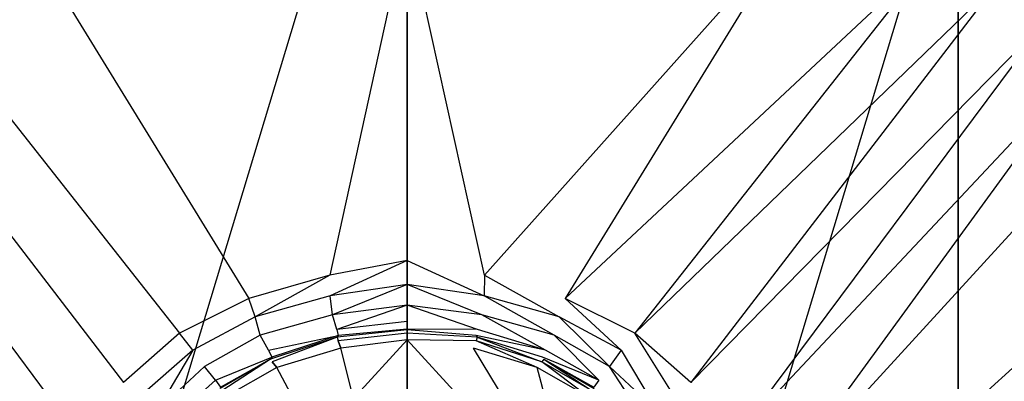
# Model space of a CAD drawing. Extents: x 0 to 0.8, y -0.8 to 0.
# Tile 13 of 15: x 0.317 to 0.527, y -0.344 to -0.267. Entities that reach past the tile are written whole.
import ezdxf

# ---------------------------------------------------------------- set-up
doc = ezdxf.new("R2010")
doc.units = 0
doc.layers.add('L0_GRUPPE_28___REPLACEMTFOREMPT', color=7, linetype='CONTINUOUS')

msp = doc.modelspace()

# ---------------------------------------------------------------- linework, layer by layer
at = {"layer": 'L0_GRUPPE_28___REPLACEMTFOREMPT', "color": 8}
for points, invisible_edges in [([(0.536061, -0.267597, 0.030568), (0.624299, -0.16428, 0.033097), (0.525989, -0.259222, 0.030561), (0.536061, -0.267597, 0.030568)], 13), ([(0.282472, -0.576262), (0.282472, -0.223738), (0.4, -0.188007), (0.282472, -0.576262)], 10), ([(0.282472, -0.576262), (0.4, -0.188007), (0.4, -0.611993), (0.282472, -0.576262)], 13), ([(0.4, -0.611993), (0.4, -0.188007), (0.517528, -0.223738), (0.4, -0.611993)], 10), ([(0.4, -0.611993), (0.517528, -0.223738), (0.517528, -0.576262), (0.4, -0.611993)], 13), ([(0.517528, -0.576262), (0.517528, -0.223738), (0.528779, -0.568181), (0.517528, -0.576262)], 10), ([(0.528779, -0.568181), (0.517528, -0.223738), (0.528779, -0.231819), (0.528779, -0.568181)], 13), ([(0.4, -0.24677, 0.030703), (0.318414, -0.248709, 0.030708), (0.383488, -0.321558, 0.028777), (0.4, -0.24677, 0.030703)], 14), ([(0.4, -0.24677, 0.030703), (0.383488, -0.321558, 0.028777), (0.4, -0.318459, 0.028777), (0.4, -0.24677, 0.030703)], 14), ([(0.416512, -0.321558, 0.028777), (0.4, -0.24677, 0.030703), (0.4, -0.318459, 0.028777), (0.416512, -0.321558, 0.028777)], 14), ([(0.481586, -0.248709, 0.030708), (0.4, -0.24677, 0.030703), (0.416512, -0.321558, 0.028777), (0.481586, -0.248709, 0.030708)], 14), ([(0.366268, -0.326557, 0.028671), (0.318414, -0.248709, 0.030708), (0.287523, -0.25295, 0.030649), (0.366268, -0.326557, 0.028671)], 13), ([(0.318414, -0.248709, 0.030708), (0.366268, -0.326557, 0.028671), (0.383488, -0.321558, 0.028777), (0.318414, -0.248709, 0.030708)], 14), ([(0.433732, -0.326557, 0.028671), (0.481586, -0.248709, 0.030708), (0.416512, -0.321558, 0.028777), (0.433732, -0.326557, 0.028671)], 13), ([(0.481586, -0.248709, 0.030708), (0.433732, -0.326557, 0.028671), (0.512477, -0.25295, 0.030649), (0.481586, -0.248709, 0.030708)], 14), ([(0.351437, -0.333954, 0.028565), (0.287523, -0.25295, 0.030649), (0.274011, -0.259222, 0.030561), (0.351437, -0.333954, 0.028565)], 13), ([(0.287523, -0.25295, 0.030649), (0.351437, -0.333954, 0.028565), (0.366268, -0.326557, 0.028671), (0.287523, -0.25295, 0.030649)], 14), ([(0.448563, -0.333954, 0.028565), (0.512477, -0.25295, 0.030649), (0.433732, -0.326557, 0.028671), (0.448563, -0.333954, 0.028565)], 13), ([(0.512477, -0.25295, 0.030649), (0.448563, -0.333954, 0.028565), (0.525989, -0.259222, 0.030561), (0.512477, -0.25295, 0.030649)], 14), ([(0.339493, -0.344451, 0.028565), (0.274011, -0.259222, 0.030561), (0.263939, -0.267597, 0.030568), (0.339493, -0.344451, 0.028565)], 13), ([(0.274011, -0.259222, 0.030561), (0.339493, -0.344451, 0.028565), (0.351437, -0.333954, 0.028565), (0.274011, -0.259222, 0.030561)], 14), ([(0.460507, -0.344451, 0.028565), (0.525989, -0.259222, 0.030561), (0.448563, -0.333954, 0.028565), (0.460507, -0.344451, 0.028565)], 13), ([(0.525989, -0.259222, 0.030561), (0.460507, -0.344451, 0.028565), (0.536061, -0.267597, 0.030568), (0.525989, -0.259222, 0.030561)], 14), ([(0.329638, -0.355647, 0.028565), (0.263939, -0.267597, 0.030568), (0.255866, -0.277159, 0.030562), (0.329638, -0.355647, 0.028565)], 13), ([(0.263939, -0.267597, 0.030568), (0.329638, -0.355647, 0.028565), (0.339493, -0.344451, 0.028565), (0.263939, -0.267597, 0.030568)], 14), ([(0.470362, -0.355647, 0.028565), (0.536061, -0.267597, 0.030568), (0.460507, -0.344451, 0.028565), (0.470362, -0.355647, 0.028565)], 13), ([(0.536061, -0.267597, 0.030568), (0.470362, -0.355647, 0.028565), (0.544134, -0.277159, 0.030562), (0.536061, -0.267597, 0.030568)], 14), ([(0.32287, -0.369043, 0.028565), (0.255866, -0.277159, 0.030562), (0.25016, -0.289631, 0.030557), (0.32287, -0.369043, 0.028565)], 13), ([(0.255866, -0.277159, 0.030562), (0.32287, -0.369043, 0.028565), (0.329638, -0.355647, 0.028565), (0.255866, -0.277159, 0.030562)], 14), ([(0.47713, -0.369043, 0.028565), (0.544134, -0.277159, 0.030562), (0.470362, -0.355647, 0.028565), (0.47713, -0.369043, 0.028565)], 13), ([(0.544134, -0.277159, 0.030562), (0.47713, -0.369043, 0.028565), (0.54984, -0.289631, 0.030557), (0.544134, -0.277159, 0.030562)], 14), ([(0.318988, -0.384937, 0.028565), (0.25016, -0.289631, 0.030557), (0.246652, -0.319454, 0.030537), (0.318988, -0.384937, 0.028565)], 14), ([(0.32287, -0.369043, 0.028565), (0.25016, -0.289631, 0.030557), (0.318988, -0.384937, 0.028565), (0.32287, -0.369043, 0.028565)], 14), ([(0.54984, -0.289631, 0.030557), (0.47713, -0.369043, 0.028565), (0.481012, -0.384937, 0.028565), (0.54984, -0.289631, 0.030557)], 14), ([(0.553348, -0.319454, 0.030537), (0.54984, -0.289631, 0.030557), (0.481012, -0.384937, 0.028565), (0.553348, -0.319454, 0.030537)], 14), ([(0.383587, -0.325957, 0.028671), (0.4, -0.318459, 0.028777), (0.383488, -0.321558, 0.028777), (0.383587, -0.325957, 0.028671)], 13), ([(0.4, -0.318459, 0.028777), (0.383587, -0.325957, 0.028671), (0.4, -0.323558, 0.028671), (0.4, -0.318459, 0.028777)], 14), ([(0.416413, -0.325957, 0.028671), (0.4, -0.318459, 0.028777), (0.4, -0.323558, 0.028671), (0.416413, -0.325957, 0.028671)], 13), ([(0.4, -0.318459, 0.028777), (0.416413, -0.325957, 0.028671), (0.416512, -0.321558, 0.028777), (0.4, -0.318459, 0.028777)], 14), ([(0.318988, -0.384937, 0.028565), (0.246652, -0.319454, 0.030537), (0.3163, -0.4, 0.028565), (0.318988, -0.384937, 0.028565)], 14), ([(0.553348, -0.319454, 0.030537), (0.481012, -0.384937, 0.028565), (0.4837, -0.4, 0.028565), (0.553348, -0.319454, 0.030537)], 14), ([(0.615706, -0.4, 0.032208), (0.553348, -0.319454, 0.030537), (0.4837, -0.4, 0.028565), (0.615706, -0.4, 0.032208)], 14), ([(0.367562, -0.330455, 0.028565), (0.383488, -0.321558, 0.028777), (0.366268, -0.326557, 0.028671), (0.367562, -0.330455, 0.028565)], 13), ([(0.383488, -0.321558, 0.028777), (0.367562, -0.330455, 0.028565), (0.383587, -0.325957, 0.028671), (0.383488, -0.321558, 0.028777)], 14), ([(0.432438, -0.330455, 0.028565), (0.416512, -0.321558, 0.028777), (0.416413, -0.325957, 0.028671), (0.432438, -0.330455, 0.028565)], 13), ([(0.416512, -0.321558, 0.028777), (0.432438, -0.330455, 0.028565), (0.433732, -0.326557, 0.028671), (0.416512, -0.321558, 0.028777)], 14), ([(0.4, -0.323558, 0.028671), (0.383587, -0.325957, 0.028671), (0.384085, -0.330056, 0.028565), (0.4, -0.323558, 0.028671)], 14), ([(0.4, -0.323558, 0.028671), (0.384085, -0.330056, 0.028565), (0.4, -0.327956, 0.028671), (0.4, -0.323558, 0.028671)], 14), ([(0.415915, -0.330056, 0.028565), (0.4, -0.323558, 0.028671), (0.4, -0.327956, 0.028671), (0.415915, -0.330056, 0.028565)], 14), ([(0.416413, -0.325957, 0.028671), (0.4, -0.323558, 0.028671), (0.415915, -0.330056, 0.028565), (0.416413, -0.325957, 0.028671)], 14), ([(0.366268, -0.326557, 0.028671), (0.351437, -0.333954, 0.028565), (0.354324, -0.337553, 0.028565), (0.366268, -0.326557, 0.028671)], 14), ([(0.367562, -0.330455, 0.028565), (0.366268, -0.326557, 0.028671), (0.354324, -0.337553, 0.028565), (0.367562, -0.330455, 0.028565)], 14), ([(0.383587, -0.325957, 0.028671), (0.367562, -0.330455, 0.028565), (0.368657, -0.334354, 0.028565), (0.383587, -0.325957, 0.028671)], 14), ([(0.384085, -0.330056, 0.028565), (0.383587, -0.325957, 0.028671), (0.368657, -0.334354, 0.028565), (0.384085, -0.330056, 0.028565)], 14), ([(0.431343, -0.334354, 0.028565), (0.416413, -0.325957, 0.028671), (0.415915, -0.330056, 0.028565), (0.431343, -0.334354, 0.028565)], 14), ([(0.432438, -0.330455, 0.028565), (0.416413, -0.325957, 0.028671), (0.431343, -0.334354, 0.028565), (0.432438, -0.330455, 0.028565)], 14), ([(0.445676, -0.337553, 0.028565), (0.433732, -0.326557, 0.028671), (0.432438, -0.330455, 0.028565), (0.445676, -0.337553, 0.028565)], 14), ([(0.448563, -0.333954, 0.028565), (0.433732, -0.326557, 0.028671), (0.445676, -0.337553, 0.028565), (0.448563, -0.333954, 0.028565)], 14), ([(0.4, -0.327956, 0.028671), (0.384085, -0.330056, 0.028565), (0.384981, -0.333155, 0.026866), (0.4, -0.327956, 0.028671)], 14), ([(0.4, -0.327956, 0.028671), (0.384981, -0.333155, 0.026866), (0.4, -0.331455, 0.027185), (0.4, -0.327956, 0.028671)], 14), ([(0.415019, -0.333155, 0.026866), (0.4, -0.327956, 0.028671), (0.4, -0.331455, 0.027185), (0.415019, -0.333155, 0.026866)], 14), ([(0.415915, -0.330056, 0.028565), (0.4, -0.327956, 0.028671), (0.415019, -0.333155, 0.026866), (0.415915, -0.330056, 0.028565)], 14), ([(0.367562, -0.330455, 0.028565), (0.354324, -0.337553, 0.028565), (0.356812, -0.341052, 0.028459), (0.367562, -0.330455, 0.028565)], 14), ([(0.368657, -0.334354, 0.028565), (0.367562, -0.330455, 0.028565), (0.356812, -0.341052, 0.028459), (0.368657, -0.334354, 0.028565)], 14), ([(0.384085, -0.330056, 0.028565), (0.368657, -0.334354, 0.028565), (0.370449, -0.337553, 0.027185), (0.384085, -0.330056, 0.028565)], 14), ([(0.384981, -0.333155, 0.026866), (0.384085, -0.330056, 0.028565), (0.370449, -0.337553, 0.027185), (0.384981, -0.333155, 0.026866)], 14), ([(0.4, -0.331455, 0.027185), (0.384981, -0.333155, 0.026866), (0.4, -0.333055, 0.023787), (0.4, -0.331455, 0.027185)], 14), ([(0.4, -0.331455, 0.027185), (0.4, -0.333055, 0.023787), (0.415019, -0.333155, 0.026866), (0.4, -0.331455, 0.027185)], 14), ([(0.429551, -0.337553, 0.027185), (0.415915, -0.330056, 0.028565), (0.415019, -0.333155, 0.026866), (0.429551, -0.337553, 0.027185)], 14), ([(0.431343, -0.334354, 0.028565), (0.415915, -0.330056, 0.028565), (0.429551, -0.337553, 0.027185), (0.431343, -0.334354, 0.028565)], 14), ([(0.443188, -0.341052, 0.028459), (0.432438, -0.330455, 0.028565), (0.431343, -0.334354, 0.028565), (0.443188, -0.341052, 0.028459)], 14), ([(0.445676, -0.337553, 0.028565), (0.432438, -0.330455, 0.028565), (0.443188, -0.341052, 0.028459), (0.445676, -0.337553, 0.028565)], 14), ([(0.370449, -0.337553, 0.027185), (0.38528, -0.334454, 0.02368), (0.384981, -0.333155, 0.026866), (0.370449, -0.337553, 0.027185)], 14), ([(0.384981, -0.333155, 0.026866), (0.38528, -0.334454, 0.02368), (0.4, -0.333055, 0.023787), (0.384981, -0.333155, 0.026866)], 14), ([(0.4, -0.333255, 0.020601), (0.385081, -0.334754, 0.020495), (0.4, -0.333954, 0.018371), (0.4, -0.333255, 0.020601)], 14), ([(0.38528, -0.334454, 0.02368), (0.385081, -0.334754, 0.020495), (0.4, -0.333255, 0.020601), (0.38528, -0.334454, 0.02368)], 14), ([(0.4, -0.333055, 0.023787), (0.38528, -0.334454, 0.02368), (0.4, -0.333255, 0.020601), (0.4, -0.333055, 0.023787)], 14), ([(0.415019, -0.333155, 0.026866), (0.4, -0.333055, 0.023787), (0.41472, -0.334454, 0.02368), (0.415019, -0.333155, 0.026866)], 14), ([(0.4, -0.333055, 0.023787), (0.4, -0.333255, 0.020601), (0.41472, -0.334454, 0.02368), (0.4, -0.333055, 0.023787)], 14), ([(0.4, -0.333255, 0.020601), (0.4, -0.333954, 0.018371), (0.414919, -0.334754, 0.020495), (0.4, -0.333255, 0.020601)], 14), ([(0.41472, -0.334454, 0.02368), (0.4, -0.333255, 0.020601), (0.414919, -0.334754, 0.020495), (0.41472, -0.334454, 0.02368)], 14), ([(0.429551, -0.337553, 0.027185), (0.415019, -0.333155, 0.026866), (0.41472, -0.334454, 0.02368), (0.429551, -0.337553, 0.027185)], 14), ([(0.351437, -0.333954, 0.028565), (0.339493, -0.344451, 0.028565), (0.342877, -0.34755, 0.028459), (0.351437, -0.333954, 0.028565)], 14), ([(0.354324, -0.337553, 0.028565), (0.351437, -0.333954, 0.028565), (0.342877, -0.34755, 0.028459), (0.354324, -0.337553, 0.028565)], 14), ([(0.368657, -0.334354, 0.028565), (0.356812, -0.341052, 0.028459), (0.359101, -0.343951, 0.027291), (0.368657, -0.334354, 0.028565)], 14), ([(0.370449, -0.337553, 0.027185), (0.368657, -0.334354, 0.028565), (0.359101, -0.343951, 0.027291), (0.370449, -0.337553, 0.027185)], 14), ([(0.370449, -0.337553, 0.027185), (0.371145, -0.339053, 0.02368), (0.38528, -0.334454, 0.02368), (0.370449, -0.337553, 0.027185)], 14), ([(0.385081, -0.334754, 0.020495), (0.370847, -0.339453, 0.020495), (0.371245, -0.340052, 0.018265), (0.385081, -0.334754, 0.020495)], 14), ([(0.371145, -0.339053, 0.02368), (0.370847, -0.339453, 0.020495), (0.385081, -0.334754, 0.020495), (0.371145, -0.339053, 0.02368)], 14), ([(0.38528, -0.334454, 0.02368), (0.371145, -0.339053, 0.02368), (0.385081, -0.334754, 0.020495), (0.38528, -0.334454, 0.02368)], 14), ([(0.385081, -0.334754, 0.020495), (0.371245, -0.340052, 0.018265), (0.38528, -0.335554, 0.018052), (0.385081, -0.334754, 0.020495)], 14), ([(0.371245, -0.340052, 0.018265), (0.37224, -0.341252, 0.016566), (0.38528, -0.335554, 0.018052), (0.371245, -0.340052, 0.018265)], 14), ([(0.385877, -0.337153, 0.016353), (0.38528, -0.335554, 0.018052), (0.37224, -0.341252, 0.016566), (0.385877, -0.337153, 0.016353)], 14), ([(0.385081, -0.334754, 0.020495), (0.38528, -0.335554, 0.018052), (0.4, -0.333954, 0.018371), (0.385081, -0.334754, 0.020495)], 14), ([(0.4, -0.333954, 0.018371), (0.38528, -0.335554, 0.018052), (0.4, -0.335354, 0.016672), (0.4, -0.333954, 0.018371)], 14), ([(0.38528, -0.335554, 0.018052), (0.385877, -0.337153, 0.016353), (0.4, -0.335354, 0.016672), (0.38528, -0.335554, 0.018052)], 14), ([(0.388564, -0.34785, 0.008177), (0.4, -0.335354, 0.016672), (0.385877, -0.337153, 0.016353), (0.388564, -0.34785, 0.008177)], 13), ([(0.4, -0.335354, 0.016672), (0.388564, -0.34785, 0.008177), (0.4, -0.34645, 0.008389), (0.4, -0.335354, 0.016672)], 14), ([(0.4, -0.333954, 0.018371), (0.4, -0.335354, 0.016672), (0.41472, -0.335554, 0.018052), (0.4, -0.333954, 0.018371)], 14), ([(0.414919, -0.334754, 0.020495), (0.4, -0.333954, 0.018371), (0.41472, -0.335554, 0.018052), (0.414919, -0.334754, 0.020495)], 14), ([(0.41472, -0.335554, 0.018052), (0.4, -0.335354, 0.016672), (0.414123, -0.337153, 0.016353), (0.41472, -0.335554, 0.018052)], 14), ([(0.411436, -0.34785, 0.008177), (0.4, -0.335354, 0.016672), (0.4, -0.34645, 0.008389), (0.411436, -0.34785, 0.008177)], 13), ([(0.4, -0.335354, 0.016672), (0.411436, -0.34785, 0.008177), (0.414123, -0.337153, 0.016353), (0.4, -0.335354, 0.016672)], 14), ([(0.42776, -0.341252, 0.016566), (0.41472, -0.335554, 0.018052), (0.414123, -0.337153, 0.016353), (0.42776, -0.341252, 0.016566)], 14), ([(0.429551, -0.337553, 0.027185), (0.41472, -0.334454, 0.02368), (0.428855, -0.339053, 0.02368), (0.429551, -0.337553, 0.027185)], 14), ([(0.41472, -0.334454, 0.02368), (0.414919, -0.334754, 0.020495), (0.428855, -0.339053, 0.02368), (0.41472, -0.334454, 0.02368)], 14), ([(0.414919, -0.334754, 0.020495), (0.41472, -0.335554, 0.018052), (0.428755, -0.340052, 0.018265), (0.414919, -0.334754, 0.020495)], 14), ([(0.428755, -0.340052, 0.018265), (0.41472, -0.335554, 0.018052), (0.42776, -0.341252, 0.016566), (0.428755, -0.340052, 0.018265)], 14), ([(0.414919, -0.334754, 0.020495), (0.428755, -0.340052, 0.018265), (0.429153, -0.339453, 0.020495), (0.414919, -0.334754, 0.020495)], 14), ([(0.428855, -0.339053, 0.02368), (0.414919, -0.334754, 0.020495), (0.429153, -0.339453, 0.020495), (0.428855, -0.339053, 0.02368)], 14), ([(0.440899, -0.343951, 0.027291), (0.431343, -0.334354, 0.028565), (0.429551, -0.337553, 0.027185), (0.440899, -0.343951, 0.027291)], 14), ([(0.443188, -0.341052, 0.028459), (0.431343, -0.334354, 0.028565), (0.440899, -0.343951, 0.027291), (0.443188, -0.341052, 0.028459)], 14), ([(0.457123, -0.34755, 0.028459), (0.448563, -0.333954, 0.028565), (0.445676, -0.337553, 0.028565), (0.457123, -0.34755, 0.028459)], 14), ([(0.460507, -0.344451, 0.028565), (0.448563, -0.333954, 0.028565), (0.457123, -0.34755, 0.028459), (0.460507, -0.344451, 0.028565)], 14), ([(0.346659, -0.350449, 0.028353), (0.354324, -0.337553, 0.028565), (0.342877, -0.34755, 0.028459), (0.346659, -0.350449, 0.028353)], 13), ([(0.354324, -0.337553, 0.028565), (0.346659, -0.350449, 0.028353), (0.356812, -0.341052, 0.028459), (0.354324, -0.337553, 0.028565)], 14), ([(0.359101, -0.343951, 0.027291), (0.371145, -0.339053, 0.02368), (0.370449, -0.337553, 0.027185), (0.359101, -0.343951, 0.027291)], 14), ([(0.385877, -0.337153, 0.016353), (0.37224, -0.341252, 0.016566), (0.377416, -0.351049, 0.008389), (0.385877, -0.337153, 0.016353)], 14), ([(0.388564, -0.34785, 0.008177), (0.385877, -0.337153, 0.016353), (0.377416, -0.351049, 0.008389), (0.388564, -0.34785, 0.008177)], 14), ([(0.422584, -0.351049, 0.008389), (0.414123, -0.337153, 0.016353), (0.411436, -0.34785, 0.008177), (0.422584, -0.351049, 0.008389)], 14), ([(0.42776, -0.341252, 0.016566), (0.414123, -0.337153, 0.016353), (0.422584, -0.351049, 0.008389), (0.42776, -0.341252, 0.016566)], 14), ([(0.440899, -0.343951, 0.027291), (0.429551, -0.337553, 0.027185), (0.428855, -0.339053, 0.02368), (0.440899, -0.343951, 0.027291)], 14), ([(0.453341, -0.350449, 0.028353), (0.445676, -0.337553, 0.028565), (0.443188, -0.341052, 0.028459), (0.453341, -0.350449, 0.028353)], 13), ([(0.445676, -0.337553, 0.028565), (0.453341, -0.350449, 0.028353), (0.457123, -0.34755, 0.028459), (0.445676, -0.337553, 0.028565)], 14), ([(0.359101, -0.343951, 0.027291), (0.360196, -0.345451, 0.02368), (0.371145, -0.339053, 0.02368), (0.359101, -0.343951, 0.027291)], 14), ([(0.370847, -0.339453, 0.020495), (0.360097, -0.34575, 0.020495), (0.360495, -0.34625, 0.018371), (0.370847, -0.339453, 0.020495)], 14), ([(0.370847, -0.339453, 0.020495), (0.360196, -0.345451, 0.02368), (0.360097, -0.34575, 0.020495), (0.370847, -0.339453, 0.020495)], 13), ([(0.360196, -0.345451, 0.02368), (0.370847, -0.339453, 0.020495), (0.371145, -0.339053, 0.02368), (0.360196, -0.345451, 0.02368)], 14), ([(0.370847, -0.339453, 0.020495), (0.360495, -0.34625, 0.018371), (0.371245, -0.340052, 0.018265), (0.370847, -0.339453, 0.020495)], 14), ([(0.360495, -0.34625, 0.018371), (0.36149, -0.34735, 0.016672), (0.371245, -0.340052, 0.018265), (0.360495, -0.34625, 0.018371)], 14), ([(0.37224, -0.341252, 0.016566), (0.371245, -0.340052, 0.018265), (0.36149, -0.34735, 0.016672), (0.37224, -0.341252, 0.016566)], 14), ([(0.43851, -0.34735, 0.016672), (0.428755, -0.340052, 0.018265), (0.42776, -0.341252, 0.016566), (0.43851, -0.34735, 0.016672)], 14), ([(0.429153, -0.339453, 0.020495), (0.428755, -0.340052, 0.018265), (0.439505, -0.34625, 0.018371), (0.429153, -0.339453, 0.020495)], 14), ([(0.439505, -0.34625, 0.018371), (0.428755, -0.340052, 0.018265), (0.43851, -0.34735, 0.016672), (0.439505, -0.34625, 0.018371)], 14), ([(0.429153, -0.339453, 0.020495), (0.439804, -0.345451, 0.02368), (0.428855, -0.339053, 0.02368), (0.429153, -0.339453, 0.020495)], 14), ([(0.440899, -0.343951, 0.027291), (0.428855, -0.339053, 0.02368), (0.439804, -0.345451, 0.02368), (0.440899, -0.343951, 0.027291)], 14), ([(0.429153, -0.339453, 0.020495), (0.439505, -0.34625, 0.018371), (0.439903, -0.34575, 0.020495), (0.429153, -0.339453, 0.020495)], 14), ([(0.439804, -0.345451, 0.02368), (0.429153, -0.339453, 0.020495), (0.439903, -0.34575, 0.020495), (0.439804, -0.345451, 0.02368)], 13), ([(0.356812, -0.341052, 0.028459), (0.346659, -0.350449, 0.028353), (0.349148, -0.352848, 0.027078), (0.356812, -0.341052, 0.028459)], 14), ([(0.359101, -0.343951, 0.027291), (0.356812, -0.341052, 0.028459), (0.349148, -0.352848, 0.027078), (0.359101, -0.343951, 0.027291)], 14), ([(0.37224, -0.341252, 0.016566), (0.36149, -0.34735, 0.016672), (0.368259, -0.356047, 0.008495), (0.37224, -0.341252, 0.016566)], 14), ([(0.377416, -0.351049, 0.008389), (0.37224, -0.341252, 0.016566), (0.368259, -0.356047, 0.008495), (0.377416, -0.351049, 0.008389)], 14), ([(0.431741, -0.356047, 0.008495), (0.42776, -0.341252, 0.016566), (0.422584, -0.351049, 0.008389), (0.431741, -0.356047, 0.008495)], 14), ([(0.43851, -0.34735, 0.016672), (0.42776, -0.341252, 0.016566), (0.431741, -0.356047, 0.008495), (0.43851, -0.34735, 0.016672)], 14), ([(0.450852, -0.352848, 0.027078), (0.443188, -0.341052, 0.028459), (0.440899, -0.343951, 0.027291), (0.450852, -0.352848, 0.027078)], 14), ([(0.453341, -0.350449, 0.028353), (0.443188, -0.341052, 0.028459), (0.450852, -0.352848, 0.027078), (0.453341, -0.350449, 0.028353)], 14), ([(0.359101, -0.343951, 0.027291), (0.349148, -0.352848, 0.027078), (0.360196, -0.345451, 0.02368), (0.359101, -0.343951, 0.027291)], 14), ([(0.440899, -0.343951, 0.027291), (0.439804, -0.345451, 0.02368), (0.450852, -0.352848, 0.027078), (0.440899, -0.343951, 0.027291)], 14)]:
    msp.add_3dface(points, dxfattribs=dict(at, invisible_edges=invisible_edges))

doc.saveas('drawing.dxf')
